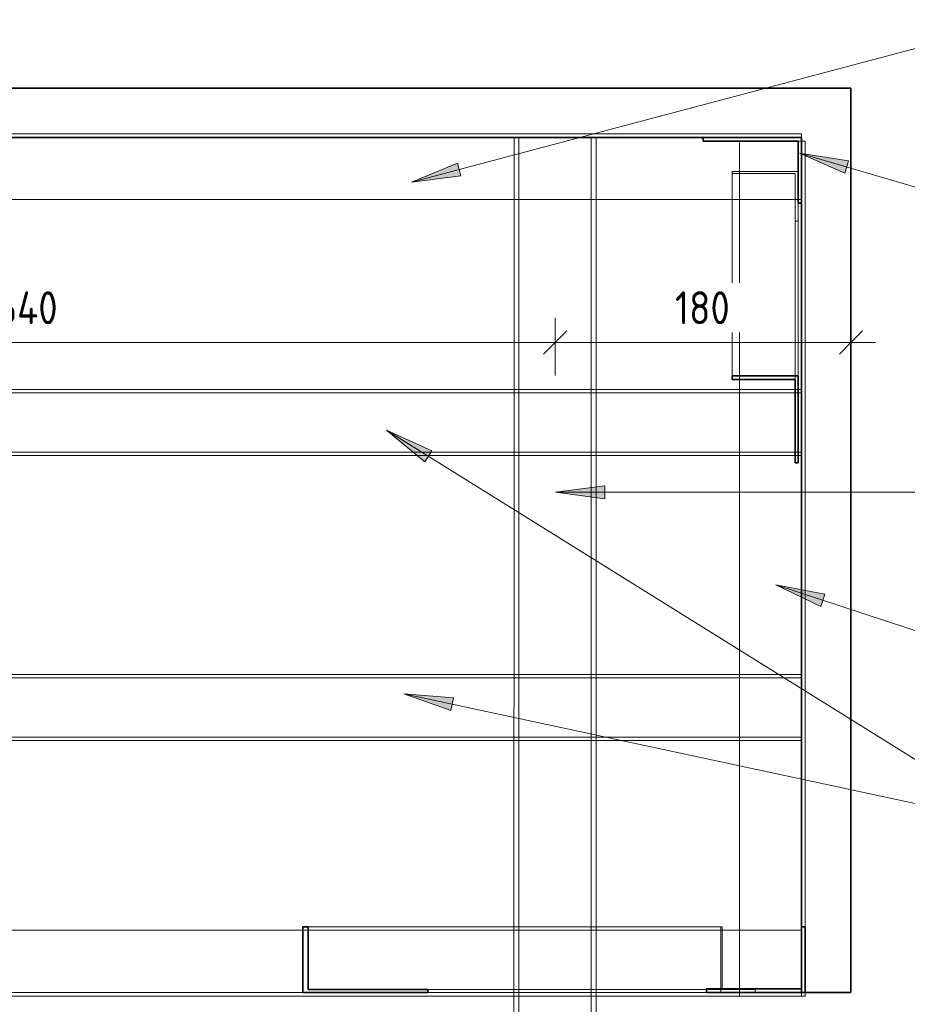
# Model space of a CAD drawing. Header units: millimetres. Extents: x -9410999 to -9405704, y -4413249 to 9079.
# Tile 8 of 21: x -9406955 to -9406415, y -4412669 to -4412070. Entities that reach past the tile are written whole.
import ezdxf

# ---------------------------------------------------------------- set-up
doc = ezdxf.new("R2010")
doc.units = ezdxf.units.MM
for name, color, linetype, lineweight in [('Марки по нескольким категориям', 7, 'Continuous', 9), ('Обобщенные модели', 7, 'Continuous', 18), ('Размеры', 7, 'Continuous', 9), ('Размеры-10', 7, 'Continuous', 9)]:
    doc.layers.add(name, color=color, linetype=linetype, lineweight=lineweight)
doc.styles.add('GOST Common', font='GOST_Common.ttf', dxfattribs={"width": 0.9, "height": 20})
doc.dimstyles.new('ADSK_Основной_2_0', dxfattribs={"dimscale": 304.8, "dimtxt": 20.1143, "dimasz": 0.046391, "dimexe": 0.049213, "dimexo": 0.098425, "dimgap": 0.016404, "dimtad": 1, "dimdec": 0, "dimzin": 0, "dimdsep": 46, "dimtxsty": 'GOST Common', "dimblk1": 'OBLIQUE', "dimblk2": 'OBLIQUE', "dimsah": 1, "dimcen": 0.09, "dimdle": 0.049213, "dimazin": 0, "dimtfac": 1, "dimtdec": 4, "dimtix": 1, "dimtmove": 0, "dimatfit": 3, "dimfxl": 1, "dimtvp": 1, "dimtfill": 1, "dimtolj": 1, "dimtzin": 0, "dimarcsym": 2})

# ---------------------------------------------------------------- blocks, each defined once
blk = doc.blocks.new('Корзинка под кондиционер - Корзинка под кондиционер-21323725-Корзина_ план')
at = {"layer": 'Обобщенные модели', "lineweight": 35}
for p, q in [((8350505.3, -4412111.56), (8349505.3, -4412111.55)), ((8350505.29, -4412661.56), (8350505.3, -4412111.56)), ((8349535.3, -4412141.55), (8350475.3, -4412141.56)), ((8350475.3, -4412141.56), (8350475.29, -4412661.56)), ((8350475.29, -4412661.56), (8350505.29, -4412661.56))]:
    blk.add_line(p, q, dxfattribs=at)
at = {"layer": 'Обобщенные модели', "color": 254, "true_color": 0xcccccc}
for p, q in [((8349505.3, -4412111.55), (8350505.3, -4412111.56)), ((8350505.3, -4412111.56), (8350505.29, -4412661.56)), ((8350505.29, -4412661.56), (8350477.49, -4412661.56))]:
    blk.add_line(p, q, dxfattribs=at)
at = {"layer": 'Обобщенные модели', "color": 7, "true_color": 0xfcfcfc}
for p, q in [((8350300.3, -4412141.56), (8349710.3, -4412141.55)), ((8350415.3, -4412141.56), (8350350.3, -4412141.56)), ((8350475.3, -4412143.76), (8350475.3, -4412141.56)), ((8350475.3, -4412294.89), (8350475.3, -4412181.56)), ((8350475.3, -4412468.23), (8350475.3, -4412334.89)), ((8350475.29, -4412621.56), (8350475.29, -4412508.23)), ((8350477.38, -4412661.56), (8350475.29, -4412661.56))]:
    blk.add_line(p, q, dxfattribs=at)
at = {"layer": 'Обобщенные модели', "color": 7, "true_color": 0xfefefe}
for p, q in [((8350303.3, -4412141.56), (8350300.3, -4412141.56)), ((8350347.3, -4412141.56), (8350303.3, -4412141.56)), ((8350350.3, -4412141.56), (8350347.3, -4412141.56)), ((8350475.3, -4412141.56), (8350415.3, -4412141.56)), ((8350475.3, -4412179.36), (8350475.3, -4412143.76)), ((8350475.3, -4412181.56), (8350475.3, -4412179.36)), ((8350475.3, -4412296.89), (8350475.3, -4412294.89)), ((8350475.3, -4412332.89), (8350475.3, -4412296.89)), ((8350475.3, -4412334.89), (8350475.3, -4412332.89)), ((8350475.29, -4412506.23), (8350475.3, -4412470.23)), ((8350475.3, -4412470.23), (8350475.3, -4412468.23)), ((8350475.29, -4412508.23), (8350475.29, -4412506.23)), ((8350475.29, -4412623.76), (8350475.29, -4412621.56)), ((8350475.29, -4412661.56), (8350475.29, -4412623.76))]:
    blk.add_line(p, q, dxfattribs=at)
blk = doc.blocks.new('HILTI_s_Профиль_MFT-ST - Профиль MFT-ST 50x50x3_0-20934553-Корзина_ план')
at = {"layer": 'Обобщенные модели', "color": 7, "true_color": 0xfcfcfc}
for p, q in [((8350300.3, -4412141.56), (8350350.3, -4412141.56)), ((8350300.3, -4412296.89), (8350300.3, -4412332.89)), ((8350303.3, -4412296.89), (8350303.3, -4412332.89)), ((8350303.3, -4412296.89), (8350303.3, -4412332.89)), ((8350347.3, -4412332.89), (8350347.3, -4412296.89)), ((8350347.3, -4412296.89), (8350347.3, -4412332.89)), ((8350350.3, -4412296.89), (8350350.3, -4412332.89)), ((8350300.3, -4412470.22), (8350300.29, -4412506.22)), ((8350303.3, -4412470.22), (8350303.29, -4412506.22)), ((8350303.3, -4412470.22), (8350303.29, -4412506.22)), ((8350347.29, -4412506.22), (8350347.3, -4412470.22)), ((8350347.3, -4412470.22), (8350347.29, -4412506.22)), ((8350350.3, -4412470.22), (8350350.29, -4412506.22)), ((8350300.29, -4412623.76), (8350300.29, -4412661.56)), ((8350303.29, -4412623.76), (8350303.29, -4412661.56)), ((8350303.29, -4412623.76), (8350303.29, -4412661.56)), ((8350347.29, -4412661.56), (8350347.29, -4412623.76)), ((8350347.29, -4412623.76), (8350347.29, -4412661.56)), ((8350350.29, -4412623.76), (8350350.29, -4412661.56))]:
    blk.add_line(p, q, dxfattribs=at)
at = {"layer": 'Обобщенные модели', "color": 7, "true_color": 0xfefefe}
for p, q in [((8350303.3, -4412141.56), (8350300.3, -4412141.56)), ((8350347.3, -4412141.56), (8350303.3, -4412141.56)), ((8350347.3, -4412141.56), (8350303.3, -4412141.56)), ((8350303.3, -4412141.56), (8350347.3, -4412141.56)), ((8350350.3, -4412141.56), (8350347.3, -4412141.56))]:
    blk.add_line(p, q, dxfattribs=at)
at = {"layer": 'Обобщенные модели', "color": 254, "true_color": 0xcccccc}
for p, q in [((8350300.3, -4412179.36), (8350300.3, -4412141.56)), ((8350350.3, -4412141.56), (8350350.3, -4412179.36)), ((8350300.3, -4412179.36), (8350300.3, -4412294.89)), ((8350303.3, -4412179.36), (8350303.3, -4412294.89)), ((8350303.3, -4412179.36), (8350303.3, -4412294.89)), ((8350347.3, -4412294.89), (8350347.3, -4412179.36)), ((8350347.3, -4412179.36), (8350347.3, -4412294.89)), ((8350350.3, -4412179.36), (8350350.3, -4412294.89)), ((8350300.3, -4412296.89), (8350300.3, -4412294.89)), ((8350350.3, -4412294.89), (8350350.3, -4412296.89)), ((8350300.3, -4412334.89), (8350300.3, -4412332.89)), ((8350350.3, -4412332.89), (8350350.3, -4412334.89)), ((8350300.3, -4412334.89), (8350300.3, -4412468.22)), ((8350303.3, -4412334.89), (8350303.3, -4412468.22)), ((8350303.3, -4412334.89), (8350303.3, -4412468.22)), ((8350347.3, -4412468.22), (8350347.3, -4412334.89)), ((8350347.3, -4412334.89), (8350347.3, -4412468.22)), ((8350350.3, -4412334.89), (8350350.3, -4412468.22)), ((8350300.3, -4412470.22), (8350300.3, -4412468.22)), ((8350350.3, -4412468.22), (8350350.3, -4412470.22)), ((8350300.29, -4412508.22), (8350300.29, -4412506.22)), ((8350350.29, -4412506.22), (8350350.29, -4412508.22)), ((8350300.29, -4412508.22), (8350300.29, -4412621.56)), ((8350303.29, -4412508.22), (8350303.29, -4412621.56)), ((8350303.29, -4412508.22), (8350303.29, -4412621.56)), ((8350347.29, -4412621.56), (8350347.29, -4412508.22)), ((8350347.29, -4412508.22), (8350347.29, -4412621.56)), ((8350350.29, -4412508.22), (8350350.29, -4412621.56)), ((8350300.29, -4412623.76), (8350300.29, -4412621.56)), ((8350350.29, -4412621.56), (8350350.29, -4412623.76)), ((8350300.29, -4412663.76), (8350300.29, -4412661.56)), ((8350350.29, -4412661.56), (8350350.29, -4412663.76)), ((8350300.29, -4412663.76), (8350300.29, -4413071.56)), ((8350303.29, -4412663.76), (8350303.29, -4413071.56)), ((8350303.29, -4412663.76), (8350303.29, -4413071.56)), ((8350347.29, -4413071.56), (8350347.29, -4412663.76)), ((8350347.29, -4412663.76), (8350347.29, -4413071.56)), ((8350350.29, -4412663.76), (8350350.29, -4413071.56)), ((8350300.29, -4413071.56), (8350303.29, -4413071.56)), ((8350347.29, -4413071.56), (8350303.29, -4413071.56)), ((8350303.29, -4413071.56), (8350347.29, -4413071.56)), ((8350347.29, -4413071.56), (8350350.29, -4413071.56))]:
    blk.add_line(p, q, dxfattribs=at)
at = {"layer": 'Обобщенные модели', "color": 7, "true_color": 0xf4f4f4}
for p, q in [((8350300.3, -4412141.56), (8350300.3, -4412179.36)), ((8350303.3, -4412141.56), (8350303.3, -4412179.36)), ((8350303.3, -4412141.56), (8350303.3, -4412179.36)), ((8350347.3, -4412179.36), (8350347.3, -4412141.56)), ((8350347.3, -4412141.56), (8350347.3, -4412179.36)), ((8350350.3, -4412141.56), (8350350.3, -4412179.36)), ((8350300.3, -4412294.89), (8350300.3, -4412296.89)), ((8350300.3, -4412332.89), (8350300.3, -4412296.89)), ((8350303.3, -4412294.89), (8350303.3, -4412296.89)), ((8350303.3, -4412294.89), (8350303.3, -4412296.89)), ((8350347.3, -4412296.89), (8350347.3, -4412294.89)), ((8350347.3, -4412294.89), (8350347.3, -4412296.89)), ((8350350.3, -4412294.89), (8350350.3, -4412296.89)), ((8350350.3, -4412296.89), (8350350.3, -4412332.89)), ((8350300.3, -4412332.89), (8350300.3, -4412334.89)), ((8350303.3, -4412332.89), (8350303.3, -4412334.89)), ((8350303.3, -4412332.89), (8350303.3, -4412334.89)), ((8350347.3, -4412334.89), (8350347.3, -4412332.89)), ((8350347.3, -4412332.89), (8350347.3, -4412334.89)), ((8350350.3, -4412332.89), (8350350.3, -4412334.89)), ((8350300.29, -4412506.22), (8350300.3, -4412470.22)), ((8350300.3, -4412468.22), (8350300.3, -4412470.22)), ((8350303.3, -4412468.22), (8350303.3, -4412470.22)), ((8350303.3, -4412468.22), (8350303.3, -4412470.22)), ((8350347.3, -4412470.22), (8350347.3, -4412468.22)), ((8350347.3, -4412468.22), (8350347.3, -4412470.22)), ((8350350.3, -4412470.22), (8350350.29, -4412506.22)), ((8350350.3, -4412468.22), (8350350.3, -4412470.22)), ((8350300.29, -4412506.22), (8350300.29, -4412508.22)), ((8350303.29, -4412506.22), (8350303.29, -4412508.22)), ((8350303.29, -4412506.22), (8350303.29, -4412508.22)), ((8350347.29, -4412508.22), (8350347.29, -4412506.22)), ((8350347.29, -4412506.22), (8350347.29, -4412508.22)), ((8350350.29, -4412506.22), (8350350.29, -4412508.22)), ((8350300.29, -4412621.56), (8350300.29, -4412623.76)), ((8350303.29, -4412621.56), (8350303.29, -4412623.76)), ((8350303.29, -4412621.56), (8350303.29, -4412623.76)), ((8350347.29, -4412623.76), (8350347.29, -4412621.56)), ((8350347.29, -4412621.56), (8350347.29, -4412623.76)), ((8350350.29, -4412621.56), (8350350.29, -4412623.76)), ((8350300.29, -4412661.56), (8350300.29, -4412623.76)), ((8350350.29, -4412623.76), (8350350.29, -4412661.56)), ((8350300.29, -4412661.56), (8350300.29, -4412663.76)), ((8350303.29, -4412661.56), (8350303.29, -4412663.76)), ((8350303.29, -4412661.56), (8350303.29, -4412663.76)), ((8350347.29, -4412663.76), (8350347.29, -4412661.56)), ((8350347.29, -4412661.56), (8350347.29, -4412663.76)), ((8350350.29, -4412661.56), (8350350.29, -4412663.76)), ((8350303.29, -4413071.56), (8350347.29, -4413071.56))]:
    blk.add_line(p, q, dxfattribs=at)
at = {"layer": 'Обобщенные модели'}
for p, q in [((8350300.3, -4412294.89), (8350300.3, -4412179.36)), ((8350350.3, -4412179.36), (8350350.3, -4412294.89)), ((8350300.3, -4412468.22), (8350300.3, -4412334.89)), ((8350350.3, -4412334.89), (8350350.3, -4412468.22)), ((8350300.29, -4412621.56), (8350300.29, -4412508.22)), ((8350350.29, -4412508.22), (8350350.29, -4412621.56)), ((8350300.29, -4413071.56), (8350300.29, -4412663.76)), ((8350350.29, -4412663.76), (8350350.29, -4413071.56)), ((8350350.29, -4413071.56), (8350300.29, -4413071.56))]:
    blk.add_line(p, q, dxfattribs=at)
blk = doc.blocks.new('HILTI_s_Профиль_MFT-ST - Профиль MFT-ST 40x20х2_0-20934203-Корзина_ план')
at = {"layer": 'Обобщенные модели', "color": 254, "true_color": 0xcccccc}
for p, q in [((8349535.3, -4412294.88), (8350471.3, -4412294.89)), ((8350471.3, -4412296.89), (8349535.3, -4412296.88)), ((8349535.3, -4412296.88), (8350471.3, -4412296.89)), ((8350471.3, -4412294.89), (8350473.1, -4412294.89)), ((8350473.1, -4412294.89), (8350475.3, -4412294.89)), ((8350475.3, -4412296.89), (8350473.1, -4412296.89)), ((8350473.1, -4412296.89), (8350475.3, -4412296.89)), ((8349535.3, -4412332.88), (8350471.3, -4412332.89)), ((8349535.3, -4412332.88), (8350471.3, -4412332.89)), ((8350473.1, -4412332.89), (8350475.3, -4412332.89)), ((8350473.1, -4412332.89), (8350475.3, -4412332.89)), ((8349535.3, -4412334.88), (8350471.3, -4412334.89)), ((8350473.1, -4412334.89), (8350471.3, -4412334.89)), ((8350473.1, -4412334.89), (8350475.3, -4412334.89))]:
    blk.add_line(p, q, dxfattribs=at)
at = {"layer": 'Обобщенные модели'}
for p, q in [((8349535.3, -4412294.88), (8350471.3, -4412294.89)), ((8350473.1, -4412294.89), (8350475.3, -4412294.89)), ((8350471.3, -4412334.89), (8349535.3, -4412334.88)), ((8350475.3, -4412334.89), (8350473.1, -4412334.89))]:
    blk.add_line(p, q, dxfattribs=at)
at = {"layer": 'Обобщенные модели', "color": 7, "true_color": 0xf4f4f4}
for p, q in [((8350471.3, -4412294.89), (8350473.1, -4412294.89)), ((8350473.1, -4412296.89), (8350471.3, -4412296.89)), ((8350471.3, -4412296.89), (8350473.1, -4412296.89)), ((8350475.3, -4412294.89), (8350475.3, -4412334.89)), ((8350471.3, -4412332.89), (8350473.1, -4412332.89)), ((8350471.3, -4412332.89), (8350473.1, -4412332.89)), ((8350471.3, -4412334.89), (8350473.1, -4412334.89))]:
    blk.add_line(p, q, dxfattribs=at)
at = {"layer": 'Обобщенные модели', "color": 7, "true_color": 0xfcfcfc}
for p, q in [((8350475.3, -4412296.89), (8350475.3, -4412294.89)), ((8350475.3, -4412296.89), (8350475.3, -4412332.89)), ((8350475.3, -4412332.89), (8350475.3, -4412296.89)), ((8350475.3, -4412334.89), (8350475.3, -4412332.89))]:
    blk.add_line(p, q, dxfattribs=at)
at = {"layer": 'Обобщенные модели', "color": 7, "true_color": 0xfefefe}
blk.add_line((8350475.3, -4412332.89), (8350475.3, -4412296.89), dxfattribs=at)
blk = doc.blocks.new('HILTI_s_Профиль_MFT-ST - Профиль MFT-ST 40x20х2_0-V33-Корзина_ план')
at = {"layer": 'Обобщенные модели', "color": 254, "true_color": 0xcccccc}
for p, q in [((8349537.1, -4412468.21), (8350475.3, -4412468.23)), ((8350475.3, -4412470.23), (8349537.1, -4412470.21)), ((8349537.1, -4412470.21), (8350475.3, -4412470.23)), ((8349537.09, -4412506.21), (8350475.29, -4412506.23)), ((8349537.09, -4412506.21), (8350475.29, -4412506.23)), ((8349537.09, -4412508.21), (8350475.29, -4412508.23))]:
    blk.add_line(p, q, dxfattribs=at)
at = {"layer": 'Обобщенные модели'}
for p, q in [((8349537.1, -4412468.21), (8350475.3, -4412468.23)), ((8350475.29, -4412508.23), (8349537.09, -4412508.21))]:
    blk.add_line(p, q, dxfattribs=at)
at = {"layer": 'Обобщенные модели', "color": 7, "true_color": 0xf4f4f4}
blk.add_line((8350475.3, -4412468.23), (8350475.29, -4412508.23), dxfattribs=at)
at = {"layer": 'Обобщенные модели', "color": 7, "true_color": 0xfefefe}
blk.add_line((8350475.29, -4412506.23), (8350475.3, -4412470.23), dxfattribs=at)
at = {"layer": 'Обобщенные модели', "color": 7, "true_color": 0xfcfcfc}
for p, q in [((8350475.3, -4412470.23), (8350475.29, -4412506.23)), ((8350475.29, -4412506.23), (8350475.3, -4412470.23)), ((8350475.3, -4412470.23), (8350475.3, -4412468.23)), ((8350475.29, -4412508.23), (8350475.29, -4412506.23))]:
    blk.add_line(p, q, dxfattribs=at)
blk = doc.blocks.new('HILTI_s_Профиль_MFT-L - Профиль MFT-L 60x40x2_2 6m-20934204-Корзина_ план')
at = {"layer": 'Обобщенные модели', "color": 254, "true_color": 0xcccccc}
for p, q in [((8350475.3, -4412139.36), (8349535.3, -4412139.35)), ((8350415.3, -4412141.56), (8349595.3, -4412141.55)), ((8350475.3, -4412139.36), (8350475.3, -4412141.56)), ((8350433.1, -4412179.36), (8349838.85, -4412179.35)), ((8350475.3, -4412179.36), (8350433.1, -4412179.36))]:
    blk.add_line(p, q, dxfattribs=at)
at = {"layer": 'Обобщенные модели', "color": 7, "true_color": 0xf4f4f4}
for p, q in [((8349535.3, -4412139.35), (8350475.3, -4412139.36)), ((8350415.3, -4412141.56), (8349595.3, -4412141.55)), ((8350475.3, -4412141.56), (8350415.3, -4412141.56)), ((8350475.3, -4412141.56), (8350475.3, -4412139.36)), ((8350475.3, -4412141.56), (8350475.3, -4412143.76)), ((8350437.5, -4412179.36), (8350433.1, -4412179.36))]:
    blk.add_line(p, q, dxfattribs=at)
at = {"layer": 'Обобщенные модели', "color": 7, "true_color": 0xfcfcfc}
for p, q in [((8350475.3, -4412141.56), (8350415.3, -4412141.56)), ((8350475.3, -4412143.76), (8350475.3, -4412141.56)), ((8350475.3, -4412143.76), (8350475.3, -4412179.36)), ((8350475.3, -4412179.36), (8350437.5, -4412179.36))]:
    blk.add_line(p, q, dxfattribs=at)
at = {"layer": 'Обобщенные модели', "color": 7, "true_color": 0xfefefe}
blk.add_line((8350475.3, -4412179.36), (8350475.3, -4412143.76), dxfattribs=at)
at = {"layer": 'Обобщенные модели'}
blk.add_line((8350433.1, -4412179.36), (8349838.85, -4412179.35), dxfattribs=at)
blk = doc.blocks.new('HILTI_s_Профиль_MFT-L - Профиль MFT-L 60x40x2_2 6m-20934205-Корзина_ план')
at = {"layer": 'Обобщенные модели', "color": 254, "true_color": 0xcccccc}
for p, q in [((8349575.29, -4412623.75), (8350171.74, -4412623.75)), ((8350171.74, -4412623.75), (8350426.98, -4412623.76)), ((8350426.98, -4412623.76), (8350437.49, -4412623.76)), ((8349595.29, -4412661.55), (8350171.74, -4412661.55)), ((8350171.74, -4412661.55), (8350417.38, -4412661.56)), ((8350419.12, -4412661.56), (8350475.29, -4412661.56)), ((8350437.49, -4412663.76), (8349535.29, -4412663.75))]:
    blk.add_line(p, q, dxfattribs=at)
at = {"layer": 'Обобщенные модели'}
for p, q in [((8349575.29, -4412623.75), (8350171.74, -4412623.75)), ((8350426.98, -4412623.76), (8350475.18, -4412623.76)), ((8349595.29, -4412661.55), (8350171.74, -4412661.55)), ((8350475.29, -4412661.56), (8350475.29, -4412663.76)), ((8349535.29, -4412663.75), (8350475.29, -4412663.76))]:
    blk.add_line(p, q, dxfattribs=at)
at = {"layer": 'Обобщенные модели', "color": 7, "true_color": 0xf4f4f4}
for p, q in [((8350171.74, -4412623.75), (8350426.98, -4412623.76)), ((8350437.49, -4412623.76), (8350475.18, -4412623.76)), ((8350171.74, -4412661.55), (8350417.38, -4412661.56)), ((8350417.38, -4412661.56), (8350419.12, -4412661.56)), ((8350447.08, -4412661.56), (8350475.29, -4412661.56)), ((8350475.29, -4412663.76), (8350437.49, -4412663.76))]:
    blk.add_line(p, q, dxfattribs=at)
at = {"layer": 'Обобщенные модели', "color": 7, "true_color": 0xfefefe}
blk.add_line((8350475.29, -4412661.56), (8350475.29, -4412623.76), dxfattribs=at)
at = {"layer": 'Обобщенные модели', "color": 7, "true_color": 0xfcfcfc}
for p, q in [((8350475.29, -4412623.76), (8350475.29, -4412661.56)), ((8350417.38, -4412661.56), (8350447.08, -4412661.56)), ((8350475.29, -4412663.76), (8350475.29, -4412661.56))]:
    blk.add_line(p, q, dxfattribs=at)
blk = doc.blocks.new('HILTI_s_Профиль_MFT-L - Профиль MFT-L 60x40x2_2 6m-20934207-Корзина_ план')
at = {"layer": 'Обобщенные модели', "lineweight": 35}
for p, q in [((8350475.3, -4412141.56), (8350415.3, -4412141.56)), ((8350415.3, -4412141.56), (8350415.3, -4412143.76)), ((8350475.3, -4412181.56), (8350475.3, -4412141.56)), ((8350415.3, -4412143.76), (8350473.1, -4412143.76)), ((8350473.1, -4412143.76), (8350473.1, -4412181.56)), ((8350473.1, -4412181.56), (8350475.3, -4412181.56))]:
    blk.add_line(p, q, dxfattribs=at)
at = {"layer": 'Обобщенные модели', "color": 7, "true_color": 0xf4f4f4}
for p, q in [((8350415.3, -4412143.76), (8350415.3, -4412141.56)), ((8350437.5, -4412143.76), (8350415.3, -4412143.76)), ((8350475.3, -4412181.56), (8350473.1, -4412181.56))]:
    blk.add_line(p, q, dxfattribs=at)
at = {"layer": 'Обобщенные модели', "color": 7, "true_color": 0xfefefe}
for p, q in [((8350415.3, -4412141.56), (8350475.3, -4412141.56)), ((8350475.3, -4412143.76), (8350475.3, -4412179.36)), ((8350473.1, -4412179.36), (8350473.1, -4412162.18)), ((8350475.3, -4412179.36), (8350475.3, -4412181.56))]:
    blk.add_line(p, q, dxfattribs=at)
at = {"layer": 'Обобщенные модели', "color": 7, "true_color": 0xfcfcfc}
for p, q in [((8350475.3, -4412141.56), (8350475.3, -4412143.76)), ((8350473.1, -4412143.76), (8350437.5, -4412143.76)), ((8350473.1, -4412162.18), (8350473.1, -4412143.76)), ((8350473.1, -4412181.56), (8350473.1, -4412179.36))]:
    blk.add_line(p, q, dxfattribs=at)
blk = doc.blocks.new('HILTI_s_Профиль_MFT-L - Профиль MFT-L 60x40x2_2 6m-V34-Корзина_ план')
at = {"layer": 'Обобщенные модели', "lineweight": 35}
for p, q in [((8350477.38, -4412621.56), (8350475.18, -4412621.56)), ((8350475.18, -4412621.56), (8350475.18, -4412659.36)), ((8350477.38, -4412661.56), (8350477.38, -4412621.56)), ((8350475.18, -4412659.36), (8350417.38, -4412659.36)), ((8350417.38, -4412659.36), (8350417.38, -4412661.56)), ((8350417.38, -4412661.56), (8350477.38, -4412661.56))]:
    blk.add_line(p, q, dxfattribs=at)
at = {"layer": 'Обобщенные модели', "color": 7, "true_color": 0xf4f4f4}
for p, q in [((8350475.18, -4412623.76), (8350475.18, -4412621.56)), ((8350426.98, -4412659.36), (8350437.49, -4412659.36))]:
    blk.add_line(p, q, dxfattribs=at)
at = {"layer": 'Обобщенные модели', "color": 7, "true_color": 0xfcfcfc}
for p, q in [((8350475.29, -4412621.56), (8350477.38, -4412621.56)), ((8350477.38, -4412621.56), (8350477.38, -4412661.56)), ((8350475.18, -4412659.36), (8350475.18, -4412623.76)), ((8350417.38, -4412661.56), (8350417.38, -4412659.36)), ((8350417.38, -4412659.36), (8350426.98, -4412659.36)), ((8350437.49, -4412659.36), (8350475.18, -4412659.36)), ((8350477.38, -4412661.56), (8350475.29, -4412661.56))]:
    blk.add_line(p, q, dxfattribs=at)
at = {"layer": 'Обобщенные модели', "color": 7, "true_color": 0xfefefe}
for p, q in [((8350437.49, -4412661.56), (8350417.38, -4412661.56)), ((8350447.08, -4412661.56), (8350437.49, -4412661.56)), ((8350475.29, -4412661.56), (8350447.08, -4412661.56))]:
    blk.add_line(p, q, dxfattribs=at)
blk = doc.blocks.new('HILTI_s_Профиль_MFT-L - Профиль MFT-L 60x40x2_2 6m-20934210-Корзина_ план')
at = {"layer": 'Обобщенные модели', "color": 7, "true_color": 0xfcfcfc}
for p, q in [((8350475.3, -4412143.76), (8350437.5, -4412143.76)), ((8350475.3, -4412181.56), (8350475.3, -4412143.76)), ((8350437.5, -4412179.36), (8350437.5, -4412162.17)), ((8350437.5, -4412332.89), (8350437.5, -4412296.89)), ((8350475.3, -4412296.89), (8350475.3, -4412294.89)), ((8350475.3, -4412334.89), (8350475.3, -4412332.89)), ((8350437.49, -4412506.22), (8350437.5, -4412470.22)), ((8350475.3, -4412470.23), (8350475.3, -4412468.23)), ((8350475.29, -4412508.23), (8350475.29, -4412506.23)), ((8350475.29, -4412661.56), (8350475.29, -4412621.56)), ((8350437.49, -4412659.76), (8350437.49, -4412659.36))]:
    blk.add_line(p, q, dxfattribs=at)
at = {"layer": 'Обобщенные модели', "color": 254, "true_color": 0xcccccc}
for p, q in [((8350437.5, -4412143.76), (8350475.3, -4412143.76)), ((8350475.3, -4412143.76), (8350477.5, -4412143.76)), ((8350477.49, -4412661.56), (8350477.5, -4412143.76)), ((8350437.5, -4412288.8), (8350437.5, -4412162.17)), ((8350475.29, -4412621.56), (8350475.3, -4412181.56)), ((8350437.5, -4412294.89), (8350437.5, -4412288.8)), ((8350437.5, -4412296.89), (8350437.5, -4412294.89)), ((8350437.5, -4412334.89), (8350437.5, -4412332.89)), ((8350437.5, -4412468.22), (8350437.5, -4412334.89)), ((8350437.5, -4412470.22), (8350437.5, -4412468.22)), ((8350437.49, -4412508.22), (8350437.49, -4412506.22)), ((8350437.49, -4412623.76), (8350437.49, -4412508.22)), ((8350437.49, -4412659.76), (8350437.49, -4412659.36)), ((8350437.49, -4412663.76), (8350437.49, -4412661.56)), ((8350477.49, -4412661.56), (8350477.49, -4412663.76)), ((8350475.29, -4412663.76), (8350437.49, -4412663.76)), ((8350475.29, -4412663.76), (8350477.49, -4412663.76))]:
    blk.add_line(p, q, dxfattribs=at)
at = {"layer": 'Обобщенные модели', "color": 7, "true_color": 0xf4f4f4}
for p, q in [((8350437.5, -4412162.17), (8350437.5, -4412143.76)), ((8350477.5, -4412143.76), (8350475.3, -4412143.76)), ((8350475.3, -4412181.56), (8350475.3, -4412143.76)), ((8350477.5, -4412143.76), (8350477.49, -4412661.56)), ((8350437.5, -4412288.8), (8350437.5, -4412179.36)), ((8350475.3, -4412294.89), (8350475.3, -4412181.56)), ((8350437.5, -4412296.89), (8350437.5, -4412294.89)), ((8350437.5, -4412332.89), (8350437.5, -4412296.89)), ((8350437.5, -4412334.89), (8350437.5, -4412332.89)), ((8350475.3, -4412468.23), (8350475.3, -4412334.89)), ((8350437.49, -4412506.22), (8350437.5, -4412470.22)), ((8350437.5, -4412470.22), (8350437.5, -4412468.22)), ((8350437.49, -4412508.22), (8350437.49, -4412506.22)), ((8350475.29, -4412621.56), (8350475.29, -4412508.23)), ((8350475.29, -4412661.56), (8350475.29, -4412621.56)), ((8350437.49, -4412659.36), (8350437.49, -4412623.76)), ((8350437.49, -4412661.56), (8350437.49, -4412659.76)), ((8350437.49, -4412663.76), (8350437.49, -4412661.56)), ((8350475.29, -4412663.76), (8350475.29, -4412661.56)), ((8350437.49, -4412663.76), (8350475.29, -4412663.76))]:
    blk.add_line(p, q, dxfattribs=at)
at = {"layer": 'Обобщенные модели'}
for p, q in [((8350437.5, -4412162.17), (8350437.5, -4412143.76)), ((8350437.5, -4412294.89), (8350437.5, -4412288.8)), ((8350437.5, -4412468.22), (8350437.5, -4412334.89)), ((8350437.49, -4412659.36), (8350437.49, -4412508.22)), ((8350475.29, -4412663.76), (8350475.29, -4412661.56)), ((8350477.49, -4412663.76), (8350477.49, -4412661.56)), ((8350477.49, -4412663.76), (8350475.29, -4412663.76))]:
    blk.add_line(p, q, dxfattribs=at)
at = {"layer": 'Обобщенные модели', "color": 7, "true_color": 0xfefefe}
for p, q in [((8350475.3, -4412332.89), (8350475.3, -4412296.89)), ((8350475.29, -4412506.23), (8350475.3, -4412470.23)), ((8350437.49, -4412661.56), (8350437.49, -4412659.76))]:
    blk.add_line(p, q, dxfattribs=at)
blk = doc.blocks.new('HILTI_s_Профиль_MFT-L - Профиль MFT-L 40x40x1_8 6m-20934211-Корзина_ план')
at = {"layer": 'Обобщенные модели', "color": 254, "true_color": 0xcccccc}
for p, q in [((8350433.1, -4412163.53), (8350433.1, -4412162.17)), ((8350471.3, -4412163.54), (8350433.1, -4412163.53)), ((8350433.1, -4412288.8), (8350433.1, -4412163.53)), ((8350471.3, -4412185.74), (8350471.3, -4412163.54)), ((8350471.3, -4412288.8), (8350471.3, -4412163.54)), ((8350473.1, -4412162.18), (8350473.1, -4412181.56)), ((8350473.1, -4412181.56), (8350473.1, -4412185.74)), ((8350471.3, -4412339.35), (8350471.3, -4412197.41)), ((8350473.1, -4412339.35), (8350473.1, -4412197.41))]:
    blk.add_line(p, q, dxfattribs=at)
at = {"layer": 'Обобщенные модели'}
for p, q in [((8350433.1, -4412162.17), (8350473.1, -4412162.18)), ((8350433.1, -4412286.42), (8350433.1, -4412162.17)), ((8350473.1, -4412181.56), (8350473.1, -4412286.42))]:
    blk.add_line(p, q, dxfattribs=at)
at = {"layer": 'Обобщенные модели', "color": 7, "true_color": 0xf4f4f4}
for p, q in [((8350473.1, -4412162.18), (8350473.1, -4412181.56)), ((8350471.3, -4412192.4), (8350471.3, -4412185.74)), ((8350473.1, -4412185.74), (8350473.1, -4412192.4)), ((8350473.1, -4412192.4), (8350471.3, -4412192.4)), ((8350471.3, -4412197.41), (8350471.3, -4412192.4)), ((8350473.1, -4412197.41), (8350473.1, -4412192.4))]:
    blk.add_line(p, q, dxfattribs=at)
at = {"layer": 'Обобщенные модели', "lineweight": 35}
for p, q in [((8350473.1, -4412286.42), (8350433.1, -4412286.42)), ((8350433.1, -4412286.42), (8350433.1, -4412288.8)), ((8350433.1, -4412288.8), (8350471.3, -4412288.8)), ((8350471.3, -4412288.8), (8350471.3, -4412339.35)), ((8350473.1, -4412339.35), (8350473.1, -4412286.42)), ((8350471.3, -4412339.35), (8350473.1, -4412339.35))]:
    blk.add_line(p, q, dxfattribs=at)
blk = doc.blocks.new('HILTI_s_Профиль_MFT-L - Профиль MFT-L 40x40x1_8 6m-V37-Корзина_ план')
at = {"layer": 'Обобщенные модели', "lineweight": 35}
for p, q in [((8350175.16, -4412621.55), (8350171.74, -4412621.55)), ((8350171.74, -4412621.55), (8350171.74, -4412661.55)), ((8350175.16, -4412659.75), (8350175.16, -4412621.55)), ((8350171.74, -4412661.55), (8350247.78, -4412661.56)), ((8350247.78, -4412659.76), (8350175.16, -4412659.75)), ((8350247.78, -4412661.56), (8350247.78, -4412659.76))]:
    blk.add_line(p, q, dxfattribs=at)
at = {"layer": 'Обобщенные модели', "color": 254, "true_color": 0xcccccc}
for p, q in [((8350426.04, -4412621.56), (8350171.74, -4412621.55)), ((8350426.04, -4412659.36), (8350426.04, -4412621.56)), ((8350426.04, -4412621.56), (8350426.98, -4412621.56)), ((8350171.74, -4412661.55), (8350343.08, -4412661.56)), ((8350417.38, -4412659.76), (8350175.16, -4412659.75)), ((8350447.08, -4412659.76), (8350417.38, -4412659.76)), ((8350419.12, -4412661.56), (8350417.38, -4412661.56)), ((8350426.98, -4412659.36), (8350426.98, -4412659.76)), ((8350447.08, -4412659.76), (8350447.08, -4412661.56))]:
    blk.add_line(p, q, dxfattribs=at)
at = {"layer": 'Обобщенные модели'}
for p, q in [((8350426.98, -4412621.56), (8350175.16, -4412621.55)), ((8350426.98, -4412621.56), (8350426.98, -4412659.36)), ((8350417.38, -4412659.76), (8350247.78, -4412659.76)), ((8350417.38, -4412661.56), (8350247.78, -4412661.56))]:
    blk.add_line(p, q, dxfattribs=at)
at = {"layer": 'Обобщенные модели', "color": 7, "true_color": 0xf4f4f4}
for p, q in [((8350343.08, -4412661.56), (8350417.38, -4412661.56)), ((8350426.98, -4412659.76), (8350417.38, -4412659.76)), ((8350447.08, -4412661.56), (8350419.12, -4412661.56)), ((8350426.04, -4412661.56), (8350426.04, -4412659.36)), ((8350426.98, -4412659.76), (8350447.08, -4412659.76))]:
    blk.add_line(p, q, dxfattribs=at)
at = {"layer": 'Обобщенные модели', "color": 7, "true_color": 0xfcfcfc}
for p in [(8350417.38, -4412661.56), (8350447.08, -4412661.56)]:
    blk.add_line(p, (8350426.04, -4412661.56), dxfattribs=at)
blk = doc.blocks.new('DIMBLOCK24-Корзина_ план')
at = {"layer": 'Размеры-10'}
for p, q in [((-9407269.14, -4412286.24), (-9407269.14, -4412251.24)), ((-9406629.14, -4412286.25), (-9406629.14, -4412251.25)), ((-9407269.14, -4412266.24), (-9406629.14, -4412266.25)), ((-9407269.14, -4412266.24), (-9407269.14, -4412286.24)), ((-9406629.14, -4412266.25), (-9406629.14, -4412286.25))]:
    blk.add_line(p, q, dxfattribs=at)
at = {"layer": 'Размеры-10', "lineweight": 18}
for p, q in [((-9407269.14, -4412266.24), (-9407262.07, -4412259.17)), ((-9406629.14, -4412266.25), (-9406622.07, -4412259.18)), ((-9407269.14, -4412266.24), (-9407276.21, -4412273.31)), ((-9406629.14, -4412266.25), (-9406636.21, -4412273.32))]:
    blk.add_line(p, q, dxfattribs=at)
at = {"layer": 'Размеры-10', "color": 0, "insert": (-9406968.91, -4412235.11), "char_height": 20, "width": 47.4561, "attachment_point": 1, "rotation": 359.99934, "line_spacing_factor": 1.022761, "style": 'GOST Common', "bg_fill": 3, "box_fill_scale": 1.25, "bg_fill_color": 256, "bg_fill_true_color": 13158600, "bg_fill_transparency": 0}
blk.add_mtext('640', dxfattribs=at)
blk = doc.blocks.new('_Oblique')
at = {"color": 0, "linetype": 'ByBlock', "lineweight": -2}
blk.add_line((-0.5, -0.5), (0.5, 0.5), dxfattribs=at)
blk = doc.blocks.new('DIMBLOCK25-Корзина_ план')
at = {"layer": 'Размеры-10'}
for p, q in [((-9406629.14, -4412286.25), (-9406629.14, -4412251.25)), ((-9406449.14, -4412286.25), (-9406449.14, -4412251.25)), ((-9406629.14, -4412266.25), (-9406434.14, -4412266.25)), ((-9406629.14, -4412266.25), (-9406629.14, -4412286.25)), ((-9406449.14, -4412266.25), (-9406449.14, -4412286.25))]:
    blk.add_line(p, q, dxfattribs=at)
at = {"layer": 'Размеры-10', "lineweight": 18}
for p, q in [((-9406629.14, -4412266.25), (-9406622.07, -4412259.18)), ((-9406449.14, -4412266.25), (-9406442.07, -4412259.18)), ((-9406629.14, -4412266.25), (-9406636.21, -4412273.32)), ((-9406449.14, -4412266.25), (-9406456.21, -4412273.32))]:
    blk.add_line(p, q, dxfattribs=at)
at = {"layer": 'Размеры-10', "color": 0, "insert": (-9406556.19, -4412235.11), "char_height": 20, "width": 40.9104, "attachment_point": 1, "rotation": 359.99934, "line_spacing_factor": 1.022761, "style": 'GOST Common', "bg_fill": 3, "box_fill_scale": 1.25, "bg_fill_color": 256, "bg_fill_true_color": 13158600, "bg_fill_transparency": 0}
blk.add_mtext('180', dxfattribs=at)

msp = doc.modelspace()

# ---------------------------------------------------------------- hatches: boundary and pattern name
at = {"layer": 'Марки по нескольким категориям'}
for points in [[(-9406480.54, -4412151.09), (-9406452.85, -4412163.3), (-9406450.63, -4412155.71)], [(-9406716.51, -4412168.78), (-9406686.5, -4412164.9), (-9406688.53, -4412157.27)], [(-9406731.74, -4412319.54), (-9406708.37, -4412338.75), (-9406704.19, -4412332.05)], [(-9406628.89, -4412357.37), (-9406598.89, -4412361.32), (-9406598.89, -4412353.42)], [(-9406494.77, -4412413.73), (-9406467.49, -4412426.83), (-9406465.03, -4412419.33)], [(-9406721.17, -4412479.83), (-9406692.67, -4412490), (-9406691.01, -4412482.28)]]:
    msp.add_hatch(color=256, dxfattribs=at).paths.add_polyline_path(points)

# ---------------------------------------------------------------- linework, layer by layer
for p, q in [((-9406716.51, -4412168.78), (-9406344.21, -4412069.91)), ((-9406480.54, -4412151.09), (-9406452.85, -4412163.3)), ((-9406450.63, -4412155.71), (-9406480.54, -4412151.09)), ((-9406480.54, -4412151.09), (-9406344.21, -4412190.92)), ((-9406688.53, -4412157.27), (-9406716.51, -4412168.78)), ((-9406686.5, -4412164.9), (-9406688.53, -4412157.27)), ((-9406452.85, -4412163.3), (-9406450.63, -4412155.71)), ((-9406716.51, -4412168.78), (-9406686.5, -4412164.9)), ((-9406731.74, -4412319.54), (-9406708.37, -4412338.75)), ((-9406704.19, -4412332.05), (-9406731.74, -4412319.54)), ((-9406731.74, -4412319.54), (-9406344.21, -4412560.86)), ((-9406708.37, -4412338.75), (-9406704.19, -4412332.05)), ((-9406598.89, -4412353.42), (-9406628.89, -4412357.37)), ((-9406628.89, -4412357.37), (-9406598.89, -4412361.32)), ((-9406628.89, -4412357.37), (-9406236.99, -4412357.37)), ((-9406598.89, -4412361.32), (-9406598.89, -4412353.42)), ((-9406494.77, -4412413.73), (-9406467.49, -4412426.83)), ((-9406465.03, -4412419.33), (-9406494.77, -4412413.73)), ((-9406494.77, -4412413.73), (-9406344.21, -4412463.08)), ((-9406467.49, -4412426.83), (-9406465.03, -4412419.33)), ((-9406721.17, -4412479.83), (-9406692.67, -4412490)), ((-9406691.01, -4412482.28), (-9406721.17, -4412479.83)), ((-9406721.17, -4412479.83), (-9406344.21, -4412560.86)), ((-9406692.67, -4412490), (-9406691.01, -4412482.28))]:
    msp.add_line(p, q, dxfattribs=at)

# ---------------------------------------------------------------- block references
at = {"layer": 'Обобщенные модели', "color": 7, "true_color": 0xfcfcfc}
for name in ['Корзинка под кондиционер - Корзинка под кондиционер-21323725-Корзина_ план', 'HILTI_s_Профиль_MFT-L - Профиль MFT-L 60x40x2_2 6m-V34-Корзина_ план']:
    msp.add_blockref(name, (-17756954.44, 0), dxfattribs=at)
at = {"layer": 'Обобщенные модели', "color": 7, "true_color": 0xf4f4f4}
msp.add_blockref('HILTI_s_Профиль_MFT-L - Профиль MFT-L 60x40x2_2 6m-20934204-Корзина_ план', (-17756954.44, 0), dxfattribs=at)
at = {"layer": 'Обобщенные модели', "color": 254, "true_color": 0xcccccc}
for name in ['HILTI_s_Профиль_MFT-ST - Профиль MFT-ST 50x50x3_0-20934553-Корзина_ план', 'HILTI_s_Профиль_MFT-L - Профиль MFT-L 60x40x2_2 6m-20934210-Корзина_ план', 'HILTI_s_Профиль_MFT-ST - Профиль MFT-ST 40x20х2_0-20934203-Корзина_ план', 'HILTI_s_Профиль_MFT-ST - Профиль MFT-ST 40x20х2_0-V33-Корзина_ план', 'HILTI_s_Профиль_MFT-L - Профиль MFT-L 60x40x2_2 6m-20934205-Корзина_ план']:
    msp.add_blockref(name, (-17756954.44, 0), dxfattribs=at)
at = {"layer": 'Обобщенные модели', "color": 7, "true_color": 0xfefefe}
msp.add_blockref('HILTI_s_Профиль_MFT-L - Профиль MFT-L 60x40x2_2 6m-20934207-Корзина_ план', (-17756954.44, 0), dxfattribs=at)
at = {"layer": 'Обобщенные модели'}
for name in ['HILTI_s_Профиль_MFT-L - Профиль MFT-L 40x40x1_8 6m-20934211-Корзина_ план', 'HILTI_s_Профиль_MFT-L - Профиль MFT-L 40x40x1_8 6m-V37-Корзина_ план']:
    msp.add_blockref(name, (-17756954.44, 0), dxfattribs=at)

# ---------------------------------------------------------------- next in the draw order: dimensions: what is measured, and where the dimension line sits
at = {"layer": 'Размеры'}
dim = msp.add_linear_dim(base=(-9406629.14, -4412266.25), p1=(-9407269.14, -4412256.24), p2=(-9406629.14, -4412256.25), angle=359.99934, dimstyle='ADSK_Основной_2_0', override={"dimpost": '<>', "dimfxl": 640}, dxfattribs=at)
dim.commit()
dim.dimension.update_dxf_attribs({"geometry": 'DIMBLOCK24-Корзина_ план', "text_midpoint": (-9406949.14, -4412251.24)})

# ---------------------------------------------------------------- next in the draw order: dimensions: what is measured, and where the dimension line sits
dim = msp.add_linear_dim(base=(-9406449.14, -4412266.25), p1=(-9406629.14, -4412256.25), p2=(-9406449.14, -4412256.25), angle=359.99934, dimstyle='ADSK_Основной_2_0', override={"dimpost": '<>', "dimfxl": 180}, dxfattribs=at)
dim.commit()
dim.dimension.update_dxf_attribs({"geometry": 'DIMBLOCK25-Корзина_ план', "text_midpoint": (-9406539.14, -4412251.25)})

doc.saveas('drawing.dxf')
